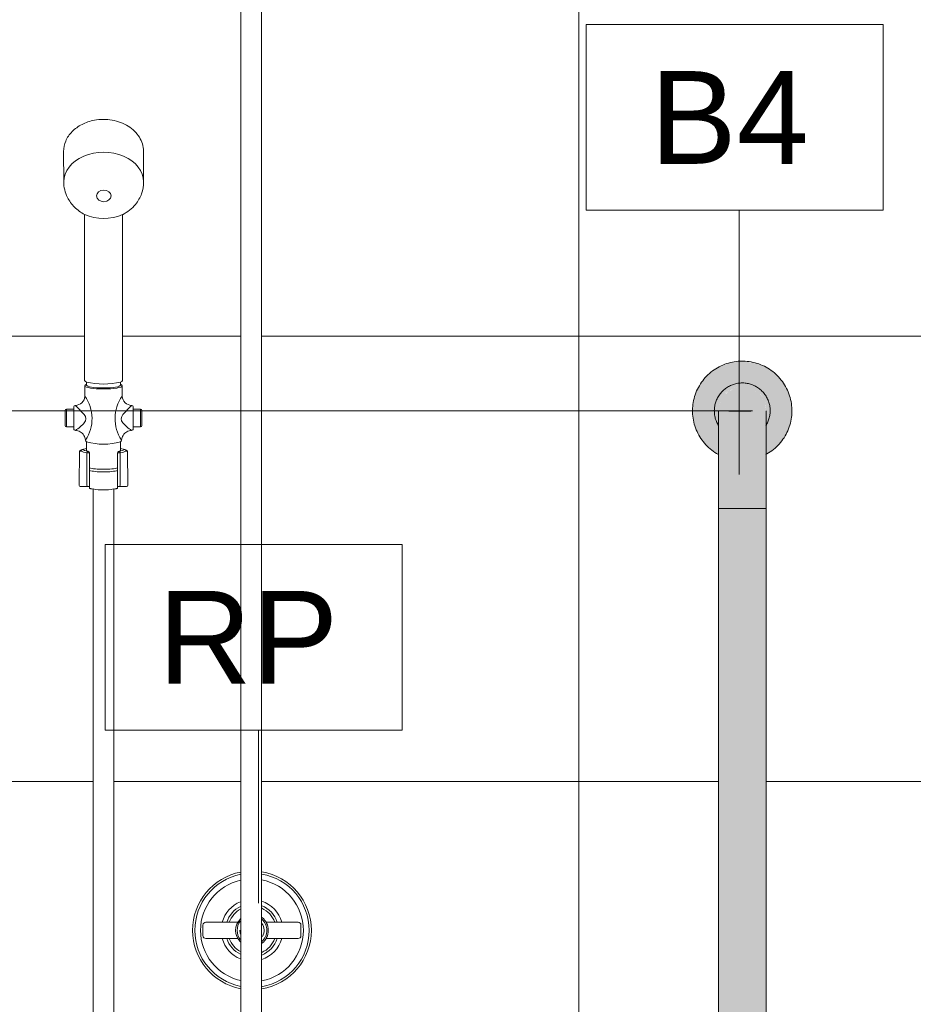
# Model space of a CAD drawing. Header units: metres. Extents: x -0.3 to 27.4, y -15.2 to 9.8.
# Tile 31 of 36: x 16.5 to 17.1, y 1 to 1.7. Entities that reach past the tile are written whole.
import ezdxf

# ---------------------------------------------------------------- set-up
doc = ezdxf.new("R2010")
doc.units = ezdxf.units.M
for name, color, linetype, lineweight in [('A-ANNO-DIMS', 7, 'Continuous', 9), ('A-ANNO-DIMS-25', 7, 'Continuous', 9), ('A-ANNO-KEYN', 7, 'Continuous', 9), ('A-WALL-PATT', 7, 'Continuous', 5), ('P-SANR-FIXT', 7, 'Continuous', 5)]:
    doc.layers.add(name, color=color, linetype=linetype, lineweight=lineweight)
doc.layers.add('A-DETL', color=7, linetype='Continuous', lineweight=5, true_color=0x00a600)
doc.styles.add('Arial_5', font='arial.ttf', dxfattribs={"height": 0.0625})
doc.dimstyles.new('Com_linha__ref__contínua__-_Cor_Vermelha_Arial_2_5mm', dxfattribs={"dimscale": 0.3048, "dimtxt": 0.063766, "dimasz": 0.164042, "dimexe": 0.123031, "dimexo": 0.123031, "dimgap": 0.012303, "dimtad": 1, "dimdec": 1, "dimlfac": 100, "dimrnd": 0.1, "dimdsep": 46, "dimtxsty": 'Arial_5', "dimblk1": 'OBLIQUE', "dimblk2": 'OBLIQUE', "dimsah": 1, "dimcen": 0.09, "dimdle": 0.123031, "dimazin": 0, "dimtfac": 1, "dimtdec": 4, "dimtix": 1, "dimtmove": 0, "dimatfit": 3, "dimfxl": 1, "dimtvp": 1, "dimtolj": 1, "dimtzin": 0, "dimarcsym": 2})

# ---------------------------------------------------------------- blocks, each defined once
blk = doc.blocks.new('REGISTRO DE PRESSÃO COM CANOPLA CROMADA - 4900_C37_GD_Cromado-2118652-5b')
at = {"layer": 'P-SANR-FIXT'}
for p, q in [((11.86204, 1.08354), (11.86204, 1.07646)), ((11.88551, 1.0855), (11.86404, 1.0855)), ((11.92604, 1.0855), (11.90457, 1.0855)), ((11.92804, 1.08354), (11.92804, 1.07646)), ((11.86404, 1.0745), (11.88552, 1.0745)), ((11.90457, 1.0745), (11.92604, 1.0745))]:
    blk.add_line(p, q, dxfattribs=at)
for centre, radius, start, end in [((11.89504, 1.08), 0.04, 100.89134, 259.10873), ((11.89504, 1.08), 0.0385, 101.2804, 258.71968), ((11.89504, 1.08), 0.0385, 0.00257, 80.27136), ((11.89504, 1.08), 0.04, 279.39317, 80.60688), ((11.89504, 1.08), 0.03465, 102.85971, 257.14542), ((11.89504, 1.08), 0.03465, 0.00257, 79.19028), ((11.89504, 1.08), 0.02075, 111.88815, 164.63236), ((11.89504, 1.08), 0.01786, 115.59313, 162.06898), ((11.89504, 1.08), 0.01626, 19.77044, 66.09425), ((11.89504, 1.08), 0.02075, 15.37277, 71.45186), ((11.89504, 1.08), 0.01786, 17.93616, 68.33198), ((11.89504, 1.08), 0.01626, 118.25504, 160.2347), ((11.89504, 1.08), 0.011, 0.00257, 52.49354), ((11.86404, 1.0835), 0.002, 90.07582, 178.8276), ((11.89504, 1.08), 0.011, 135.00257, 225.00257), ((11.89504, 1.08), 0.01, 141.85237, 218.14451), ((11.89504, 1.08), 0.01, 0.00257, 48.74201), ((11.89504, 1.08), 0.00814, 330.19952, 34.61481), ((11.92604, 1.0835), 0.002, 1.19665, 89.93703), ((11.86404, 1.0765), 0.002, 181.17754, 270.0681), ((11.89504, 1.08), 0.00814, 179.22568, 197.72441), ((11.89504, 1.08), 0.03465, 280.8098, 0.00257), ((11.89504, 1.08), 0.0385, 279.72873, 0.00257), ((11.89504, 1.08), 0.01, 311.25895, 0.00257), ((11.89504, 1.08), 0.011, 307.50729, 0.00257), ((11.92604, 1.0765), 0.002, 270.07582, 358.80848), ((11.89504, 1.08), 0.02075, 195.37277, 248.11153), ((11.89504, 1.08), 0.01786, 197.93616, 244.40664), ((11.89504, 1.08), 0.01626, 199.77044, 241.74481), ((11.89504, 1.08), 0.01626, 293.90535, 340.2347), ((11.89504, 1.08), 0.01786, 291.66758, 342.06898), ((11.89504, 1.08), 0.02075, 288.54765, 344.63236)]:
    blk.add_arc(centre, radius, start, end, dxfattribs=at)
blk = doc.blocks.new('CHUVEIRO ELÉTRICO DE PAREDE EM PVC COM BRAÇO METÁLICO - 1967_C_Cromado CR10-2836321-5b')
at = {"layer": 'P-SANR-FIXT'}
for p, q in [((11.88752, 1.98998), (11.88752, 0.93645)), ((11.90152, 0.93645), (11.90152, 1.98972)), ((11.76813, 1.60466), (11.76828, 1.58424)), ((11.82208, 1.58424), (11.82193, 1.60505)), ((11.78235, 1.56227), (11.78235, 1.45034)), ((11.80775, 1.45034), (11.80775, 1.56214)), ((11.7825, 1.44689), (11.7825, 1.43991)), ((11.78354, 1.44941), (11.78354, 1.44795)), ((11.78354, 1.44739), (11.78354, 1.44941)), ((11.80656, 1.44795), (11.80656, 1.44941)), ((11.80656, 1.44739), (11.80656, 1.44941)), ((11.8076, 1.43991), (11.8076, 1.44689)), ((11.76922, 1.43021), (11.76922, 1.42022)), ((11.77507, 1.43121), (11.77022, 1.43121)), ((11.77023, 1.41921), (11.77023, 1.43121)), ((11.77507, 1.43262), (11.77507, 1.43121)), ((11.77511, 1.41921), (11.77511, 1.43125)), ((11.81503, 1.43121), (11.81503, 1.43262)), ((11.81988, 1.43121), (11.81503, 1.43121)), ((11.81503, 1.43121), (11.81503, 1.41924)), ((11.81987, 1.41921), (11.81987, 1.43121)), ((11.82088, 1.42022), (11.82088, 1.43021)), ((11.77023, 1.41921), (11.77511, 1.41921)), ((11.77511, 1.41921), (11.77511, 1.41784)), ((11.81499, 1.41784), (11.81499, 1.41921)), ((11.81499, 1.41921), (11.81987, 1.41921)), ((11.78366, 1.40907), (11.78366, 1.40473)), ((11.80644, 1.40473), (11.80644, 1.40907)), ((11.77895, 1.40267), (11.77861, 1.38006)), ((11.78366, 1.40473), (11.78366, 1.40296)), ((11.78377, 1.37993), (11.78377, 1.40168)), ((11.78555, 1.40179), (11.78556, 1.37904)), ((11.80455, 1.40179), (11.80457, 1.37904)), ((11.80633, 1.40168), (11.80633, 1.37993)), ((11.80644, 1.40473), (11.80644, 1.40302)), ((11.81148, 1.38003), (11.81115, 1.40267)), ((11.77961, 1.37904), (11.78556, 1.37904)), ((11.78556, 1.37904), (11.78556, 1.37801)), ((11.788, 1.3773), (11.788, 0.93645)), ((11.802, 0.93645), (11.802, 1.37728)), ((11.80457, 1.37801), (11.80457, 1.37904)), ((11.80457, 1.37904), (11.81048, 1.37904))]:
    blk.add_line(p, q, dxfattribs=at)
for centre, radius, start, end in [((11.79519, 1.59101), 0.03146, 245.92125, 293.49935), ((11.78376, 1.45092), 0.00153, 202.36675, 261.63325), ((11.78428, 1.44618), 0.00192, 112.69258, 158.14386), ((11.79505, 1.49526), 0.04727, 255.90827, 284.09173), ((11.80634, 1.45092), 0.00153, 278.36675, 337.63325), ((11.80582, 1.44618), 0.00192, 21.85614, 67.30742), ((11.77604, 1.44016), 0.00647, 270, 357.75003), ((11.76127, 1.42478), 0.02607, 326.05775, 35.48836), ((11.82913, 1.42477), 0.02632, 144.89628, 213.55761), ((11.81406, 1.44016), 0.00647, 182.24997, 270), ((11.77615, 1.43262), 0.00108, 96, 180), ((11.71907, 1.37361), 0.08279, 40.55427, 46.52686), ((11.87102, 1.37361), 0.08279, 133.47314, 139.44573), ((11.81395, 1.43262), 0.00108, 0, 84), ((11.77022, 1.43021), 0.00101, 90, 180), ((11.77899, 1.4246), 0.00413, 319.44573, 43.54056), ((11.81111, 1.4246), 0.00413, 136.45944, 220.55427), ((11.81988, 1.43021), 0.00101, 0, 90), ((11.77023, 1.42022), 0.00101, 180, 270), ((11.76375, 1.43764), 0.02419, 300.74643, 319.44573), ((11.82635, 1.43764), 0.02419, 220.55427, 239.25357), ((11.81987, 1.42022), 0.00101, 270, 0), ((11.77603, 1.41777), 0.000926, 175.86983, 275.12472), ((11.81407, 1.41777), 0.000926, 264.87528, 4.13017), ((11.78408, 1.41017), 0.00118, 177.59639, 249.03873), ((11.79505, 1.45112), 0.04357, 254.84589, 285.15411), ((11.80601, 1.41017), 0.00118, 290.96127, 2.40361), ((11.77995, 1.40266), 0.001, 107.94862, 179.15124), ((11.78319, 1.38501), 0.01817, 100.50508, 103.49973), ((11.79505, 1.35604), 0.05, 103.16722, 107.94862), ((11.78098, 1.40287), 0.00111, 102.713, 180.12914), ((11.79505, 1.35604), 0.05, 72.05138, 76.83278), ((11.80913, 1.40292), 0.00106, 356.78783, 77.6854), ((11.81011, 1.39984), 0.00302, 69.8649, 88.48063), ((11.81015, 1.40266), 0.001, 0.84731, 72.05138), ((11.77961, 1.38004), 0.001, 179.23314, 270), ((11.78467, 1.37993), 0.000899, 180, 262.18046), ((11.80542, 1.37993), 0.000904, 280.1919, 0), ((11.81048, 1.38004), 0.001, 270, 358.90395), ((11.79493, 1.41447), 0.03776, 259.42612, 280.57388)]:
    blk.add_arc(centre, radius, start, end, dxfattribs=at)
for centre, major_axis, ratio, start_param, end_param in [((11.79514, 1.58424), (0.02688, 0), 0.743941, 0, 3.141593), ((11.79505, 1.44689), (0.01255, 0), 0.173648, 3.146539, 6.283156), ((11.79505, 1.44739), (0.01151, 0), 0.173648, 3.141593, 6.283185), ((11.80241, 1.40431), (0.024, 0), 0.173648, 3.492863, 3.823035), ((11.80241, 1.40529), (0.023, 0), 0.173648, 3.48308, 3.823035), ((11.78455, 1.40179), (0.000209, 0.000978), 0.764865, 0.272937, 1.843733), ((11.78455, 1.40179), (0.001, 0), 0.173648, 3.823033, 6.283185), ((11.78455, 1.40179), (0.001, 0), 0.984808, 0.000657, 1.570803), ((11.80555, 1.40179), (-0.001, 0), 0.984808, 4.712381, 6.283879), ((11.80555, 1.40179), (0.001, 0), 0.173648, 3.141593, 5.601743), ((11.78769, 1.40529), (0.023, 0), 0.173648, 5.601743, 5.941698), ((11.80555, 1.40179), (-0.000209, 0.000978), 0.764865, 4.439452, 6.010249), ((11.78769, 1.40431), (0.024, 0), 0.173648, 5.601743, 5.928304), ((11.79505, 1.39253), (0.01098, 0), 0.173648, 3.667534, 5.75979), ((11.79505, 1.39076), (0.01092, 0), 0.173648, 3.658204, 5.769624)]:
    blk.add_ellipse(centre, major_axis=major_axis, ratio=ratio, start_param=start_param, end_param=end_param, dxfattribs=at)
blk.add_ellipse((11.79525, 1.57481), major_axis=(0.0049, 0.00004), ratio=0.798625, dxfattribs=at)
for points, knots in [([(11.82193, 1.60505), (11.82191, 1.60668), (11.82144, 1.60985), (11.8194, 1.61443), (11.81614, 1.61851), (11.81038, 1.62305), (11.80106, 1.62655), (11.78971, 1.62647), (11.78031, 1.62328), (11.7735, 1.61835), (11.7691, 1.61188), (11.76812, 1.60711), (11.76813, 1.60466)], [0, 0, 0, 0, 0.071429, 0.142857, 0.214286, 0.285714, 0.428571, 0.571429, 0.678571, 0.785714, 0.892857, 1, 1, 1, 1]), ([(11.76828, 1.58424), (11.76828, 1.58242), (11.76869, 1.57888), (11.77084, 1.57289), (11.7752, 1.56687), (11.77978, 1.56357), (11.78235, 1.56227)], [0, 0, 0, 0, 0.2, 0.4, 0.7, 1, 1, 1, 1]), ([(11.80775, 1.56214), (11.80949, 1.563), (11.8127, 1.56501), (11.81743, 1.56964), (11.82112, 1.57613), (11.82207, 1.58149), (11.82208, 1.58424)], [0, 0, 0, 0, 0.2, 0.4, 0.7, 1, 1, 1, 1]), ([(11.77611, 1.41685), (11.77726, 1.4168), (11.77893, 1.41631), (11.78078, 1.4149), (11.78225, 1.41307), (11.78281, 1.41139), (11.7829, 1.41022)], [0, 0, 0, 0, 0.333333, 0.5, 0.666667, 1, 1, 1, 1]), ([(11.8072, 1.41022), (11.80729, 1.41139), (11.80785, 1.41307), (11.80932, 1.4149), (11.81117, 1.41631), (11.81283, 1.4168), (11.81399, 1.41685)], [0, 0, 0, 0, 0.333333, 0.5, 0.666667, 1, 1, 1, 1]), ([(11.78556, 1.37801), (11.78556, 1.37795), (11.78564, 1.37785), (11.78591, 1.37772), (11.78618, 1.37763), (11.78653, 1.37754), (11.78709, 1.37742), (11.78761, 1.37735), (11.788, 1.3773)], [0, 0, 0, 0, 0.25, 0.375, 0.5, 0.625, 0.75, 1, 1, 1, 1]), ([(11.802, 1.37728), (11.80241, 1.37733), (11.80296, 1.37741), (11.80355, 1.37753), (11.80391, 1.37762), (11.8042, 1.37771), (11.80448, 1.37785), (11.80456, 1.37795), (11.80457, 1.37801)], [0, 0, 0, 0, 0.25, 0.375, 0.5, 0.625, 0.75, 1, 1, 1, 1])]:
    blk.add_open_spline(points, degree=3, knots=knots, dxfattribs=at)
blk = doc.blocks.new('BARRA DE APOIO EM AÇO INOX EM L 70x70cm - 80cm-2825403-5b')
at = {"layer": 'P-SANR-FIXT', "true_color": 0xf4f4f4}
for points in [[(12.20924, 1.40068), (12.20924, 1.40473), (12.20749, 1.40562), (12.20083, 1.41229), (12.19655, 1.42069), (12.19507, 1.43), (12.19655, 1.43931), (12.20083, 1.44771), (12.20749, 1.45438), (12.21654, 1.45876), (12.22521, 1.46014), (12.22521, 1.46348), (12.2159, 1.46207), (12.20803, 1.45866), (12.20126, 1.45332), (12.19621, 1.44674), (12.19287, 1.43867), (12.19173, 1.43), (12.19314, 1.42069), (12.19655, 1.41283), (12.20233, 1.40572), (12.20924, 1.40069)], [(12.20924, 1.40473), (12.20893, 1.42088), (12.20769, 1.42353), (12.2064, 1.43), (12.20809, 1.43762), (12.20991, 1.44031), (12.21242, 1.44369), (12.21511, 1.4455), (12.21879, 1.44756), (12.22384, 1.44853), (12.22521, 1.4488), (12.22521, 1.46014), (12.2159, 1.45866), (12.20749, 1.45438), (12.20083, 1.44771), (12.19655, 1.43931), (12.19507, 1.43), (12.19655, 1.42069), (12.20083, 1.41229), (12.20749, 1.40562), (12.20924, 1.40473)], [(12.24117, 1.40068), (12.24238, 1.40134), (12.24915, 1.40668), (12.2542, 1.41326), (12.25755, 1.42133), (12.25869, 1.43), (12.25755, 1.43867), (12.25387, 1.44717), (12.24809, 1.45428), (12.24195, 1.45899), (12.23387, 1.46234), (12.22521, 1.46323), (12.22521, 1.46014), (12.23452, 1.45866), (12.24292, 1.45438), (12.24959, 1.44771), (12.25387, 1.43931), (12.25534, 1.43), (12.25387, 1.42069), (12.24959, 1.41229), (12.24292, 1.40562), (12.24118, 1.40473), (12.24117, 1.40078)], [(12.24118, 1.40473), (12.24292, 1.40562), (12.24959, 1.41229), (12.25387, 1.42069), (12.25534, 1.43), (12.25387, 1.43931), (12.24959, 1.44771), (12.24292, 1.45438), (12.23447, 1.45867), (12.22521, 1.46014), (12.22521, 1.4488), (12.23284, 1.44712), (12.23721, 1.44429), (12.23889, 1.44275), (12.24258, 1.4372), (12.24401, 1.43), (12.24233, 1.42238), (12.24115, 1.42053), (12.24118, 1.40497)], [(12.20926, 1.42042), (12.20907, 1.42679), (12.20843, 1.43), (12.20975, 1.4365), (12.21389, 1.44224), (12.21951, 1.44565), (12.22521, 1.44678), (12.22521, 1.4488), (12.21762, 1.44712), (12.21191, 1.4433), (12.20771, 1.43655), (12.2064, 1.43), (12.20717, 1.42595), (12.20836, 1.42189), (12.20924, 1.42044)], [(12.20927, 1.42576), (12.20943, 1.43117), (12.20975, 1.43414), (12.21191, 1.43873), (12.21461, 1.44187), (12.21721, 1.44386), (12.22144, 1.4455), (12.22521, 1.446), (12.22521, 1.44678), (12.21871, 1.44545), (12.21297, 1.44131), (12.2097, 1.43642), (12.20843, 1.43), (12.20926, 1.42583)], [(12.24115, 1.42053), (12.24258, 1.4228), (12.24401, 1.43), (12.24325, 1.43405), (12.24206, 1.43811), (12.24071, 1.4402), (12.238, 1.44369), (12.23388, 1.44652), (12.23163, 1.44756), (12.22742, 1.44837), (12.22521, 1.44854), (12.22521, 1.44678), (12.2317, 1.44545), (12.23744, 1.44131), (12.2408, 1.43599), (12.24195, 1.42982), (12.24115, 1.42435), (12.24115, 1.4206)], [(12.24115, 1.42576), (12.24199, 1.43), (12.24066, 1.4365), (12.23652, 1.44224), (12.23163, 1.4455), (12.22521, 1.44678), (12.22521, 1.446), (12.23004, 1.44517), (12.234, 1.44325), (12.23707, 1.44059), (12.23906, 1.438), (12.24071, 1.43369), (12.24121, 1.43), (12.24115, 1.42598)], [(12.22521, 1.36412), (12.22521, 1.446), (12.22107, 1.44545), (12.21648, 1.4433), (12.21321, 1.44042), (12.21135, 1.438), (12.2097, 1.43369), (12.20921, 1.43), (12.20924, 1.41), (12.20942, 1.36412), (12.22384, 1.36412)], [(12.23454, 1.36412), (12.24121, 1.36412), (12.24116, 1.39288), (12.24099, 1.43117), (12.24028, 1.43506), (12.23882, 1.43832), (12.23641, 1.4414), (12.23284, 1.44401), (12.22898, 1.4455), (12.22521, 1.446), (12.22521, 1.36412), (12.23394, 1.36412)], [(12.20921, 0.795), (12.24121, 0.795), (12.24121, 1.36412), (12.20921, 1.36412), (12.20921, 0.79953)]]:
    blk.add_hatch(color=7, dxfattribs=at).paths.add_polyline_path(points)
at = {"layer": 'P-SANR-FIXT'}
for p, q in [((12.20921, 1.36412), (12.22521, 1.36412)), ((12.20921, 1.36412), (12.20921, 0.795)), ((12.24121, 1.36412), (12.20921, 1.36412)), ((12.22521, 1.36412), (12.24121, 1.36412)), ((12.24121, 0.795), (12.24121, 1.36412))]:
    blk.add_line(p, q, dxfattribs=at)
at = {"layer": 'P-SANR-FIXT', "flags": 128}
for points in [[(12.22521, 1.46348), (12.22387, 1.46345), (12.22253, 1.46337), (12.2212, 1.46324), (12.21987, 1.46305), (12.21856, 1.46281), (12.21725, 1.46252), (12.21596, 1.46218), (12.21468, 1.46178), (12.21341, 1.46133), (12.21217, 1.46084), (12.21095, 1.46029), (12.20975, 1.4597), (12.20857, 1.45905), (12.20742, 1.45837), (12.2063, 1.45763), (12.20521, 1.45685), (12.20416, 1.45603), (12.20313, 1.45517), (12.20214, 1.45427), (12.20119, 1.45333), (12.20028, 1.45235), (12.1994, 1.45133), (12.19857, 1.45028), (12.19778, 1.4492), (12.19704, 1.44809), (12.19633, 1.44695), (12.19568, 1.44578), (12.19507, 1.44459), (12.19451, 1.44337), (12.194, 1.44213), (12.19354, 1.44087), (12.19313, 1.4396), (12.19278, 1.43831), (12.19247, 1.43701), (12.19222, 1.43569), (12.19201, 1.43437), (12.19187, 1.43304), (12.19177, 1.4317), (12.19173, 1.43036), (12.19174, 1.42902), (12.19181, 1.42768), (12.19193, 1.42635), (12.1921, 1.42502), (12.19233, 1.4237), (12.1926, 1.42239), (12.19293, 1.4211), (12.19332, 1.41981), (12.19375, 1.41854), (12.19423, 1.4173), (12.19476, 1.41607), (12.19535, 1.41486), (12.19598, 1.41368), (12.19665, 1.41252), (12.19737, 1.4114), (12.19814, 1.4103), (12.19895, 1.40923), (12.1998, 1.4082), (12.20069, 1.4072), (12.20162, 1.40624), (12.20259, 1.40531), (12.2036, 1.40443), (12.20464, 1.40358), (12.20571, 1.40278), (12.20682, 1.40202), (12.20795, 1.40131), (12.20911, 1.40064)], [(12.24117, 1.40058), (12.24184, 1.40095), (12.24299, 1.40163), (12.24411, 1.40237), (12.2452, 1.40315), (12.24626, 1.40397), (12.24728, 1.40483), (12.24827, 1.40573), (12.24923, 1.40667), (12.25014, 1.40765), (12.25101, 1.40867), (12.25184, 1.40972), (12.25263, 1.4108), (12.25338, 1.41191), (12.25408, 1.41305), (12.25474, 1.41422), (12.25534, 1.41541), (12.2559, 1.41663), (12.25641, 1.41787), (12.25687, 1.41913), (12.25728, 1.4204), (12.25764, 1.42169), (12.25795, 1.42299), (12.2582, 1.42431), (12.2584, 1.42563), (12.25855, 1.42696), (12.25865, 1.4283), (12.25869, 1.42964), (12.25867, 1.43098), (12.25861, 1.43232), (12.25849, 1.43365), (12.25832, 1.43498), (12.25809, 1.4363), (12.25781, 1.43761), (12.25748, 1.4389), (12.2571, 1.44019), (12.25667, 1.44146), (12.25618, 1.4427), (12.25565, 1.44393), (12.25507, 1.44514), (12.25444, 1.44632), (12.25376, 1.44748), (12.25304, 1.4486), (12.25228, 1.4497), (12.25147, 1.45077), (12.25062, 1.4518), (12.24972, 1.4528), (12.24879, 1.45376), (12.24782, 1.45469), (12.24682, 1.45557), (12.24578, 1.45642), (12.2447, 1.45722), (12.2436, 1.45798), (12.24247, 1.45869), (12.24131, 1.45936), (12.24012, 1.45998), (12.23891, 1.46055), (12.23768, 1.46107), (12.23642, 1.46155), (12.23515, 1.46197), (12.23387, 1.46234), (12.23257, 1.46266), (12.23125, 1.46293), (12.22993, 1.46314), (12.2286, 1.46331), (12.22727, 1.46342), (12.22593, 1.46347), (12.22521, 1.46348)], [(12.22521, 1.4488), (12.22446, 1.44879), (12.22371, 1.44874), (12.22296, 1.44867), (12.22221, 1.44856), (12.22147, 1.44843), (12.22074, 1.44827), (12.22001, 1.44807), (12.21929, 1.44785), (12.21858, 1.4476), (12.21789, 1.44732), (12.2172, 1.44701), (12.21652, 1.44668), (12.21586, 1.44632), (12.21522, 1.44593), (12.21459, 1.44552), (12.21398, 1.44508), (12.21338, 1.44462), (12.21281, 1.44414), (12.21225, 1.44363), (12.21172, 1.4431), (12.21121, 1.44255), (12.21071, 1.44198), (12.21025, 1.44139), (12.2098, 1.44078), (12.20938, 1.44016), (12.20899, 1.43952), (12.20862, 1.43886), (12.20828, 1.43819), (12.20797, 1.43751), (12.20768, 1.43681), (12.20742, 1.43611), (12.20719, 1.43539), (12.20699, 1.43467), (12.20682, 1.43393), (12.20668, 1.4332), (12.20656, 1.43245), (12.20648, 1.43171), (12.20643, 1.43095), (12.2064, 1.4302), (12.20641, 1.42945), (12.20645, 1.4287), (12.20652, 1.42795), (12.20661, 1.4272), (12.20674, 1.42646), (12.2069, 1.42573), (12.20708, 1.425), (12.2073, 1.42428), (12.20754, 1.42357), (12.20781, 1.42286), (12.20811, 1.42217), (12.20844, 1.4215), (12.20879, 1.42083), (12.20917, 1.42018)], [(12.24115, 1.42003), (12.24143, 1.42048), (12.24179, 1.42114), (12.24213, 1.42181), (12.24245, 1.42249), (12.24273, 1.42319), (12.24299, 1.42389), (12.24322, 1.42461), (12.24342, 1.42533), (12.2436, 1.42607), (12.24374, 1.4268), (12.24385, 1.42755), (12.24394, 1.42829), (12.24399, 1.42905), (12.24401, 1.4298), (12.244, 1.43055), (12.24397, 1.4313), (12.2439, 1.43205), (12.2438, 1.4328), (12.24368, 1.43354), (12.24352, 1.43427), (12.24334, 1.435), (12.24312, 1.43572), (12.24288, 1.43643), (12.24261, 1.43714), (12.24231, 1.43783), (12.24198, 1.4385), (12.24163, 1.43917), (12.24125, 1.43982), (12.24084, 1.44045), (12.24041, 1.44107), (12.23996, 1.44167), (12.23948, 1.44225), (12.23898, 1.44281), (12.23845, 1.44335), (12.23791, 1.44387), (12.23735, 1.44436), (12.23676, 1.44484), (12.23616, 1.44529), (12.23554, 1.44571), (12.2349, 1.44611), (12.23425, 1.44649), (12.23358, 1.44684), (12.2329, 1.44716), (12.23221, 1.44745), (12.23151, 1.44772), (12.23079, 1.44796), (12.23007, 1.44816), (12.22934, 1.44834), (12.2286, 1.4485), (12.22786, 1.44862), (12.22712, 1.44871), (12.22637, 1.44877), (12.22561, 1.4488), (12.22521, 1.4488)], [(12.20921, 1.43), (12.20921, 1.42995), (12.20921, 1.42979), (12.20921, 1.42953), (12.20921, 1.42916), (12.20921, 1.42869), (12.20921, 1.42811), (12.20921, 1.42743), (12.20921, 1.42666), (12.20921, 1.42578), (12.20921, 1.4248), (12.20921, 1.42373), (12.20921, 1.42256), (12.20921, 1.42129), (12.20921, 1.41994), (12.20921, 1.41849), (12.20921, 1.41696), (12.20921, 1.41535), (12.20921, 1.41365), (12.20921, 1.41187), (12.20921, 1.41002), (12.20921, 1.40809), (12.20921, 1.4061), (12.20921, 1.40403), (12.20921, 1.40191), (12.20921, 1.39972), (12.20921, 1.39747), (12.20921, 1.39517), (12.20921, 1.39283), (12.20921, 1.39043), (12.20921, 1.388), (12.20921, 1.38552), (12.20921, 1.38301), (12.20921, 1.38047), (12.20921, 1.37791), (12.20921, 1.37532), (12.20921, 1.37272), (12.20921, 1.3701), (12.20921, 1.36747), (12.20921, 1.36484), (12.20921, 1.36412)], [(12.24121, 1.36412), (12.24121, 1.36676), (12.24121, 1.36939), (12.24121, 1.37201), (12.24121, 1.37462), (12.24121, 1.37721), (12.24121, 1.37978), (12.24121, 1.38233), (12.24121, 1.38485), (12.24121, 1.38733), (12.24121, 1.38978), (12.24121, 1.39218), (12.24121, 1.39454), (12.24121, 1.39686), (12.24121, 1.39912), (12.24121, 1.40132), (12.24121, 1.40347), (12.24121, 1.40555), (12.24121, 1.40756), (12.24121, 1.40951), (12.24121, 1.41138), (12.24121, 1.41318), (12.24121, 1.4149), (12.24121, 1.41654), (12.24121, 1.41809), (12.24121, 1.41956), (12.24121, 1.42094), (12.24121, 1.42222), (12.24121, 1.42342), (12.24121, 1.42452), (12.24121, 1.42552), (12.24121, 1.42643), (12.24121, 1.42723), (12.24121, 1.42794), (12.24121, 1.42854), (12.24121, 1.42904), (12.24121, 1.42944), (12.24121, 1.42973), (12.24121, 1.42992), (12.24121, 1.43), (12.24121, 1.43)]]:
    blk.add_lwpolyline(points, dxfattribs=at)
blk = doc.blocks.new('Identificador de nota-chave - Número da nota-chave - Enquadrada-2426861-5b')
at = {"layer": 'A-ANNO-KEYN'}
for p, q in [((11.7962, 1.21495), (11.7962, 1.33995)), ((11.7962, 1.33995), (11.9962, 1.33995)), ((11.9962, 1.33995), (11.9962, 1.21495)), ((11.7962, 1.21495), (11.9962, 1.21495))]:
    blk.add_line(p, q, dxfattribs=at)
blk = doc.blocks.new('DIMBLOCK38-5b')
at = {"layer": 'A-ANNO-DIMS-25', "color": 242, "true_color": 0xbd2b2e}
for p, q in [((16.30906, 1.8175), (16.30906, 1.43)), ((16.30906, 1.78), (16.28406, 1.805)), ((16.30906, 1.78), (16.30692, 1.78)), ((16.30906, 1.78), (16.33406, 1.755)), ((16.30906, 1.78), (16.34656, 1.78)), ((16.30906, 1.43), (16.28406, 1.455)), ((16.30906, 1.43), (16.27156, 1.43)), ((16.30906, 1.43), (16.33406, 1.405)), ((16.30906, 1.43), (17.01828, 1.43))]:
    blk.add_line(p, q, dxfattribs=at)
at = {"layer": 'A-ANNO-DIMS-25', "color": 0, "insert": (16.22417, 1.55693), "char_height": 0.0625, "width": 0.1153678, "attachment_point": 1, "rotation": 90, "line_spacing_factor": 0.941778, "style": 'Arial_5'}
blk.add_mtext('35', dxfattribs=at)
blk = doc.blocks.new('_Oblique')
at = {"color": 0, "linetype": 'ByBlock', "lineweight": -2}
blk.add_line((-0.5, -0.5), (0.5, 0.5), dxfattribs=at)
blk = doc.blocks.new('DIMBLOCK39-5b')
at = {"layer": 'A-ANNO-DIMS-25', "color": 242, "true_color": 0xbd2b2e}
for p, q in [((16.30906, 1.43), (16.28406, 1.455)), ((16.30906, 1.43), (16.27156, 1.43)), ((16.30906, 1.43), (16.30906, 0.73)), ((16.30906, 1.43), (16.33406, 1.405)), ((16.30906, 1.43), (17.01828, 1.43)), ((16.30906, 0.73), (16.28406, 0.755)), ((16.30906, 0.73), (16.27156, 0.73)), ((16.30906, 0.73), (16.33406, 0.705)), ((16.30906, 0.73), (16.57796, 0.73))]:
    blk.add_line(p, q, dxfattribs=at)
at = {"layer": 'A-ANNO-DIMS-25', "color": 0, "insert": (16.22417, 1.03193), "char_height": 0.0625, "width": 0.1153678, "attachment_point": 1, "rotation": 90, "line_spacing_factor": 0.941778, "style": 'Arial_5'}
blk.add_mtext('70', dxfattribs=at)

msp = doc.modelspace()

# ---------------------------------------------------------------- hatches: boundary and pattern name
at = {"layer": 'A-WALL-PATT', "true_color": 0x808080}
h = msp.add_hatch(dxfattribs=at)
h.set_pattern_fill('FP_8', color=8, style=0, pattern_type=2)
h.set_pattern_definition([(0, (16.90123, -0.62), (0, 0.3), []), (90, (16.90123, -0.62), (-0.4, 2e-17), [])])
h.paths.add_polyline_path([(18.90127, -0.02), (18.90127, 0.76), (18.80127, 0.76), (18.80127, 0.46), (18.77627, 0.46), (18.77627, 0.76), (18.22627, 0.76), (18.22627, 0.46), (18.20127, 0.46), (18.20127, 0.76), (18.10127, 0.76), (18.10127, 0.88), (18.49095, 0.88), (18.49095, 0.91452), (18.4897, 0.91531), (18.48924, 0.9159), (18.48877, 0.91731), (18.48877, 0.92122), (18.48748, 0.92155), (18.48632, 0.9222), (18.48497, 0.92376), (18.48467, 0.92426), (18.4843, 0.92554), (18.48438, 0.99486), (18.48495, 0.99592), (18.48599, 0.99694), (18.48747, 0.99787), (18.49158, 0.99938), (18.49899, 1.00123), (18.49902, 1.00138), (18.49902, 1.04048), (18.50352, 1.04048), (18.50368, 1.00102), (18.50447, 1.00056), (18.50574, 1.00029), (18.51096, 0.99938), (18.51507, 0.99787), (18.51656, 0.99694), (18.5176, 0.99592), (18.51817, 0.99486), (18.51824, 0.99378), (18.51824, 0.92554), (18.51757, 0.92376), (18.51719, 0.92312), (18.51623, 0.9222), (18.51507, 0.92155), (18.51378, 0.92122), (18.51378, 0.91731), (18.51285, 0.91531), (18.5116, 0.91452), (18.5116, 0.88), (18.90127, 0.88), (18.90127, 0.94035), (18.89327, 0.94105), (18.89103, 0.94154), (18.88898, 0.94259), (18.88726, 0.94412), (18.88599, 0.94604), (18.88524, 0.94821), (18.88257, 0.96125), (18.88077, 0.96157), (18.88077, 0.96407), (18.8635, 0.96462), (18.84683, 0.96921), (18.83171, 0.97757), (18.81897, 0.98926), (18.80932, 1.0036), (18.80331, 1.01981), (18.80127, 1.03697), (18.80127, 1.32633), (18.80395, 1.34581), (18.81116, 1.36324), (18.82289, 1.37853), (18.83818, 1.39026), (18.85599, 1.39763), (18.87509, 1.40015), (18.88077, 1.40015), (18.88077, 1.40243), (18.88257, 1.40275), (18.88524, 1.41579), (18.88599, 1.41796), (18.88726, 1.41988), (18.88898, 1.42141), (18.89103, 1.42246), (18.89327, 1.42295), (18.90127, 1.42365), (18.90127, 1.78), (16.68776, 1.78), (16.68776, 1.11915), (16.69163, 1.11864), (16.70127, 1.11464), (16.70956, 1.10829), (16.71591, 1.1), (16.71991, 1.09035), (16.72127, 1.08), (16.71991, 1.06965), (16.71591, 1.06), (16.70956, 1.05172), (16.70127, 1.04536), (16.69162, 1.04136), (16.68776, 1.04085), (16.68776, 0.93645), (16.68582, 0.92176), (16.68015, 0.90807), (16.67113, 0.89631), (16.65938, 0.88729), (16.64569, 0.88162), (16.63099, 0.87969), (16.6163, 0.88162), (16.60261, 0.88729), (16.59086, 0.89631), (16.58184, 0.90807), (16.57617, 0.92176), (16.57423, 0.93645), (16.57423, 1.3773), (16.57243, 1.37763), (16.5718, 1.37904), (16.56561, 1.37928), (16.56485, 1.38006), (16.56518, 1.40267), (16.56587, 1.40361), (16.56989, 1.40473), (16.56989, 1.40907), (16.56913, 1.41022), (16.56879, 1.41192), (16.56778, 1.41383), (16.56675, 1.41501), (16.56485, 1.41622), (16.5637, 1.41663), (16.56234, 1.41685), (16.56134, 1.41784), (16.5613, 1.41921), (16.55646, 1.41921), (16.55545, 1.42022), (16.55545, 1.43021), (16.55645, 1.43121), (16.5613, 1.43121), (16.56134, 1.43269), (16.56178, 1.43352), (16.56265, 1.43375), (16.5639, 1.43391), (16.56559, 1.43464), (16.56697, 1.43577), (16.56778, 1.43678), (16.56858, 1.43902), (16.56873, 1.43991), (16.56873, 1.44689), (16.56977, 1.44795), (16.56977, 1.44941), (16.56858, 1.45034), (16.56858, 1.56227), (16.56384, 1.56531), (16.5599, 1.56923), (16.55695, 1.57383), (16.55513, 1.57891), (16.55449, 1.58633), (16.55451, 1.60577), (16.555, 1.60944), (16.55696, 1.614), (16.56013, 1.61809), (16.56437, 1.62153), (16.56945, 1.62412), (16.57512, 1.62575), (16.5811, 1.62633), (16.58709, 1.62584), (16.59279, 1.62429), (16.59791, 1.62177), (16.60219, 1.6184), (16.60543, 1.61435), (16.60745, 1.60982), (16.60816, 1.60505), (16.60831, 1.58424), (16.60768, 1.57886), (16.60582, 1.57373), (16.60281, 1.5691), (16.5988, 1.56517), (16.59398, 1.56214), (16.59383, 1.45022), (16.59279, 1.44941), (16.59279, 1.44795), (16.59383, 1.44689), (16.5941, 1.43829), (16.59478, 1.43678), (16.59581, 1.4355), (16.59713, 1.43452), (16.59866, 1.43391), (16.60029, 1.4337), (16.60126, 1.43262), (16.60126, 1.43121), (16.60621, 1.43111), (16.60711, 1.43021), (16.60711, 1.42022), (16.6061, 1.41921), (16.60122, 1.41921), (16.60104, 1.41766), (16.60022, 1.41685), (16.59854, 1.41658), (16.59697, 1.4159), (16.5956, 1.41485), (16.59451, 1.41349), (16.59377, 1.41192), (16.59343, 1.41022), (16.59267, 1.40907), (16.59267, 1.40473), (16.59669, 1.40361), (16.59738, 1.40267), (16.59772, 1.38003), (16.59672, 1.37904), (16.5908, 1.37904), (16.59072, 1.37795), (16.58977, 1.37753), (16.58823, 1.37728), (16.58823, 0.93645), (16.58969, 0.92538), (16.59396, 0.91507), (16.60076, 0.90621), (16.60961, 0.89942), (16.61993, 0.89515), (16.63099, 0.89369), (16.64206, 0.89515), (16.65238, 0.89942), (16.66123, 0.90621), (16.66803, 0.91507), (16.6723, 0.92538), (16.67376, 0.93645), (16.67376, 1.04099), (16.67092, 1.04136), (16.66127, 1.04536), (16.65299, 1.05172), (16.64663, 1.06), (16.64264, 1.06965), (16.64127, 1.08), (16.64264, 1.09035), (16.64663, 1.1), (16.65299, 1.10828), (16.66127, 1.11464), (16.67092, 1.11864), (16.67376, 1.11901), (16.67376, 1.78), (16.18127, 1.78), (16.18127, -0.02), (17.41118, -0.01996), (17.40938, -0.01927), (17.40855, -0.01811), (17.40835, -0.01671), (17.41003, 0.00073), (17.41061, 0.00263), (17.41118, 0.00346), (17.42081, 0.09945), (17.42966, 0.19552), (17.42939, 0.21116), (17.42586, 0.2264), (17.41923, 0.24057), (17.40978, 0.25304), (17.38731, 0.27897), (17.36693, 0.30658), (17.35115, 0.33233), (17.33794, 0.35919), (17.3273, 0.38718), (17.31915, 0.41705), (17.31959, 0.41853), (17.3207, 0.41961), (17.3222, 0.42), (17.3273, 0.42023), (17.32655, 0.42033), (17.32359, 0.42175), (17.32166, 0.42344), (17.32048, 0.42499), (17.31948, 0.4274), (17.31914, 0.42999), (17.31948, 0.43258), (17.32048, 0.43499), (17.32207, 0.43706), (17.32414, 0.43865), (17.32655, 0.43965), (17.32914, 0.43999), (17.34181, 0.43999), (17.32832, 0.59259), (17.31908, 0.75214), (17.32478, 0.755), (17.31817, 0.75522), (17.31778, 0.75548), (17.31709, 0.75717), (17.31751, 0.76174), (17.3189, 0.76665), (17.32133, 0.77155), (17.32519, 0.77612), (17.33002, 0.77965), (17.33555, 0.78193), (17.34146, 0.78284), (17.40937, 0.78443), (17.50135, 0.785), (17.54146, 0.78487), (17.59318, 0.78443), (17.66108, 0.78284), (17.667, 0.78193), (17.67253, 0.77965), (17.67777, 0.77564), (17.68122, 0.77155), (17.68387, 0.76618), (17.68504, 0.76174), (17.68546, 0.75717), (17.68438, 0.75522), (17.68347, 0.755), (17.67777, 0.755), (17.68364, 0.75206), (17.67421, 0.59247), (17.66074, 0.43999), (17.67422, 0.43985), (17.67579, 0.43965), (17.6782, 0.43865), (17.68027, 0.43706), (17.68186, 0.43499), (17.68286, 0.43258), (17.6832, 0.42999), (17.68262, 0.42683), (17.68186, 0.42499), (17.68027, 0.42292), (17.6782, 0.42133), (17.67525, 0.42026), (17.67525, 0.42), (17.68112, 0.4199), (17.68184, 0.41961), (17.68295, 0.41853), (17.68339, 0.41705), (17.68332, 0.41628), (17.67422, 0.38448), (17.66461, 0.35919), (17.6514, 0.33233), (17.63562, 0.30658), (17.61524, 0.27897), (17.59137, 0.2512), (17.58332, 0.24057), (17.57669, 0.2264), (17.57316, 0.21116), (17.57289, 0.19552), (17.58174, 0.09945), (17.59137, 0.00346), (17.59193, 0.00263), (17.59251, 0.00073), (17.59418, -0.01742), (17.59365, -0.01874), (17.59251, -0.01961), (17.59137, -0.02), (18.56174, -0.02)])
h.paths.add_polyline_path([(18.90127, -0.07), (18.90183, -0.07), (18.90183, -0.02), (18.90127, -0.02), (18.90127, -0.04)])
h.paths.add_polyline_path([(17.94627, 0.53), (17.85627, 0.53), (17.85627, 0.78), (17.94627, 0.78), (17.94627, 0.59247)])
h.paths.add_polyline_path([(18.47612, 0.60997), (18.47113, 0.61024), (18.47008, 0.61179), (18.46878, 0.62276), (18.4682, 0.62392), (18.46735, 0.6249), (18.46629, 0.62564), (18.46507, 0.62609), (18.44288, 0.62899), (18.42148, 0.6344), (18.40073, 0.64238), (18.38107, 0.65274), (18.36278, 0.66537), (18.3461, 0.68006), (18.33129, 0.69664), (18.31853, 0.71484), (18.30811, 0.73429), (18.29992, 0.75512), (18.70263, 0.75512), (18.69444, 0.73429), (18.68401, 0.71484), (18.67125, 0.69664), (18.65645, 0.68006), (18.63977, 0.66537), (18.62148, 0.65274), (18.60181, 0.64238), (18.57945, 0.63399), (18.55967, 0.62899), (18.53626, 0.62564), (18.53519, 0.6249), (18.53411, 0.62346), (18.53376, 0.62276), (18.53348, 0.6215), (18.53246, 0.61179), (18.53096, 0.61006), (18.53047, 0.61), (18.50127, 0.60997)])
h.paths.add_polyline_path([(17.03127, 0.67642), (17.02188, 0.67785), (17.01378, 0.68142), (17.00687, 0.68701), (17.00205, 0.6933), (16.99868, 0.70143), (16.99753, 0.71017), (16.99868, 0.7189), (17.00236, 0.72744), (17.00352, 0.72895), (16.99905, 0.73342), (16.98741, 0.72513), (16.9745, 0.71902), (16.96069, 0.71526), (16.9463, 0.714), (16.34065, 0.714), (16.33985, 0.71262), (16.33502, 0.70633), (16.32707, 0.70059), (16.31926, 0.69756), (16.31135, 0.69652), (16.30203, 0.69793), (16.29393, 0.70153), (16.28738, 0.70671), (16.28203, 0.71404), (16.27887, 0.72234), (16.27787, 0.73), (16.27919, 0.73911), (16.28284, 0.74738), (16.28767, 0.75367), (16.29562, 0.75941), (16.30268, 0.76234), (16.31135, 0.76348), (16.32066, 0.76207), (16.32876, 0.75847), (16.33502, 0.75367), (16.34125, 0.746), (16.94741, 0.7461), (16.95665, 0.74714), (16.96538, 0.74983), (16.97443, 0.75491), (16.98169, 0.76109), (16.98687, 0.76778), (16.99191, 0.7769), (16.9945, 0.78615), (16.99467, 0.78715), (16.99544, 0.795), (16.99547, 1.40069), (16.99406, 1.4015), (16.98777, 1.40633), (16.98203, 1.41427), (16.9791, 1.42133), (16.97796, 1.43), (16.97937, 1.43931), (16.98297, 1.44742), (16.98777, 1.45367), (16.99548, 1.45932), (17.00378, 1.46247), (17.01144, 1.46348), (17.02075, 1.46207), (17.02882, 1.4585), (17.03511, 1.45367), (17.04085, 1.44573), (17.04378, 1.43867), (17.04492, 1.43), (17.04351, 1.42069), (17.03991, 1.41258), (17.03511, 1.40633), (17.0274, 1.40027), (17.02744, 1.22004), (17.02744, 0.795), (17.02618, 0.78221), (17.0252, 0.77607), (17.02228, 0.7678), (17.01851, 0.75806), (17.01243, 0.74863), (17.00802, 0.74233), (17.01266, 0.73805), (17.01476, 0.73954), (17.02254, 0.74276), (17.03133, 0.7439), (17.04067, 0.74249), (17.04877, 0.73891), (17.05567, 0.73332), (17.06049, 0.72704), (17.06387, 0.7189), (17.06501, 0.71017), (17.06359, 0.70077), (17.06018, 0.69289), (17.05435, 0.68571), (17.04814, 0.68095), (17.04001, 0.67757), (17.03133, 0.67643)])
h.paths.add_polyline_path([(17.52689, 0.78516), (17.47328, 0.78516), (17.47328, 0.78619), (17.4796, 0.78913), (17.48109, 0.78936), (17.48095, 0.79624), (17.46621, 0.79624), (17.46625, 0.79764), (17.46697, 0.79848), (17.46815, 0.79889), (17.48389, 0.80288), (17.50008, 0.80423), (17.50096, 0.80374), (17.50125, 0.78913), (17.50158, 0.78936), (17.50159, 0.78944), (17.50159, 0.80374), (17.50247, 0.80423), (17.51865, 0.80288), (17.53558, 0.79848), (17.53629, 0.79764), (17.53634, 0.79624), (17.52159, 0.79624), (17.52159, 0.78913), (17.523, 0.78911), (17.52926, 0.78619), (17.52926, 0.78516)])
h.paths.add_polyline_path([(17.10284, 0.83026), (17.09262, 0.83041), (17.08278, 0.83317), (17.07397, 0.83836), (17.0668, 0.84564), (17.06173, 0.85451), (17.0591, 0.86439), (17.0591, 0.87461), (17.06173, 0.88449), (17.0668, 0.89336), (17.07397, 0.90064), (17.08278, 0.90583), (17.09262, 0.90859), (17.10284, 0.90874), (17.11275, 0.90625), (17.1217, 0.90131), (17.12907, 0.89423), (17.13439, 0.8855), (17.76416, 0.8855), (17.76947, 0.89423), (17.77685, 0.90131), (17.78579, 0.90625), (17.79571, 0.90874), (17.80593, 0.90859), (17.81577, 0.90583), (17.82457, 0.90064), (17.83175, 0.89336), (17.83682, 0.88449), (17.83944, 0.87461), (17.83944, 0.86439), (17.83682, 0.85451), (17.83175, 0.84564), (17.82457, 0.83836), (17.81577, 0.83317), (17.80593, 0.83041), (17.79514, 0.83041), (17.78579, 0.83275), (17.77685, 0.83769), (17.76947, 0.84477), (17.76416, 0.8535), (17.13439, 0.8535), (17.12907, 0.84477), (17.1217, 0.83769), (17.11275, 0.83275), (17.10341, 0.83041)])
h.paths.add_polyline_path([(18.19611, 0.94033), (18.18614, 0.94297), (18.17717, 0.94808), (18.1698, 0.95531), (18.16453, 0.96418), (18.16171, 0.9741), (18.16152, 0.98442), (18.16397, 0.99445), (18.16891, 1.00351), (18.176, 1.011), (18.18477, 1.01644), (18.18477, 1.34756), (18.176, 1.353), (18.16891, 1.36049), (18.16397, 1.36955), (18.16152, 1.37958), (18.16171, 1.3899), (18.16453, 1.39982), (18.1698, 1.40869), (18.17717, 1.41592), (18.18614, 1.42103), (18.19611, 1.42367), (18.20643, 1.42367), (18.21641, 1.42103), (18.22538, 1.41592), (18.23274, 1.40869), (18.23801, 1.39982), (18.24084, 1.3899), (18.24084, 1.3788), (18.23857, 1.36955), (18.23364, 1.36049), (18.22655, 1.353), (18.21777, 1.34756), (18.21777, 1.01644), (18.22655, 1.011), (18.23364, 1.00351), (18.23857, 0.99445), (18.24103, 0.98442), (18.24084, 0.9741), (18.23801, 0.96418), (18.23274, 0.95531), (18.22538, 0.94808), (18.21641, 0.94297), (18.20643, 0.94033)])
h.paths.add_polyline_path([(18.87072, 0.99623), (18.88077, 0.99674), (18.88077, 0.99843), (18.88257, 0.99875), (18.88524, 1.01179), (18.88599, 1.01396), (18.88726, 1.01588), (18.88898, 1.01741), (18.89103, 1.01846), (18.89327, 1.01895), (18.90127, 1.01965), (18.90127, 1.34365), (18.89327, 1.34435), (18.89103, 1.34484), (18.88898, 1.34589), (18.88726, 1.34742), (18.88599, 1.34934), (18.88524, 1.35151), (18.88257, 1.36455), (18.88077, 1.36487), (18.88077, 1.3675), (18.87, 1.3675), (18.86081, 1.36536), (18.8518, 1.36075), (18.84418, 1.35411), (18.83824, 1.34544), (18.83476, 1.33637), (18.83353, 1.32633), (18.83353, 1.03697), (18.83477, 1.02698), (18.83841, 1.0176), (18.84423, 1.00939), (18.85187, 1.00285), (18.86088, 0.99837), (18.86924, 0.99655)])

# ---------------------------------------------------------------- linework, layer by layer
at = {"layer": 'A-ANNO-KEYN'}
for p, q in [((17.00945, 1.38712), (17.00945, 1.56521)), ((16.68556, 1.09837), (16.68556, 1.21495))]:
    msp.add_line(p, q, dxfattribs=at)
at = {"layer": 'A-DETL', "color": 7, "lineweight": 25}
msp.add_line((17.00231, 1.43), (17.01731, 1.43), dxfattribs=at)

# ---------------------------------------------------------------- block references
at = {"layer": 'A-ANNO-KEYN'}
for p in [(5.11013, 0.35026), (4.78623, 0)]:
    msp.add_blockref('Identificador de nota-chave - Número da nota-chave - Enquadrada-2426861-5b', p, dxfattribs=at)
at = {"layer": 'P-SANR-FIXT'}
for name in ['CHUVEIRO ELÉTRICO DE PAREDE EM PVC COM BRAÇO METÁLICO - 1967_C_Cromado CR10-2836321-5b', 'BARRA DE APOIO EM AÇO INOX EM L 70x70cm - 80cm-2825403-5b', 'REGISTRO DE PRESSÃO COM CANOPLA CROMADA - 4900_C37_GD_Cromado-2118652-5b']:
    msp.add_blockref(name, (4.78623, 0), dxfattribs=at)

# ---------------------------------------------------------------- texts
at = {"layer": 'A-ANNO-KEYN', "char_height": 0.0625, "attachment_point": 1, "style": 'Arial_5'}
for s, insert, width in [('B4', (16.94942, 1.65889), 0.12827), ('RP', (16.61802, 1.30863), 0.146308)]:
    msp.add_mtext(s, dxfattribs=dict(at, insert=insert, width=width))

# ---------------------------------------------------------------- dimensions: what is measured, and where the dimension line sits
at = {"layer": 'A-ANNO-DIMS', "color": 242, "true_color": 0xbd2b2e}
for base, p1, p2, override, picture, middle in [((16.30906, 1.43), (16.34442, 1.78), (17.05578, 1.43), {"dimpost": '<>', "dimfxl": 0.792799}, 'DIMBLOCK38-5b', (16.27338, 1.605)), ((16.30906, 0.73), (17.05578, 1.43), (16.61546, 0.73), {"dimpost": '<>', "dimfxl": 0.826972}, 'DIMBLOCK39-5b', (16.2734, 1.08))]:
    dim = msp.add_linear_dim(base=base, p1=p1, p2=p2, angle=90, dimstyle='Com_linha__ref__contínua__-_Cor_Vermelha_Arial_2_5mm', override=override, dxfattribs=at)
    dim.commit()
    dim.dimension.update_dxf_attribs({"geometry": picture, "text_midpoint": middle})

doc.saveas('drawing.dxf')
